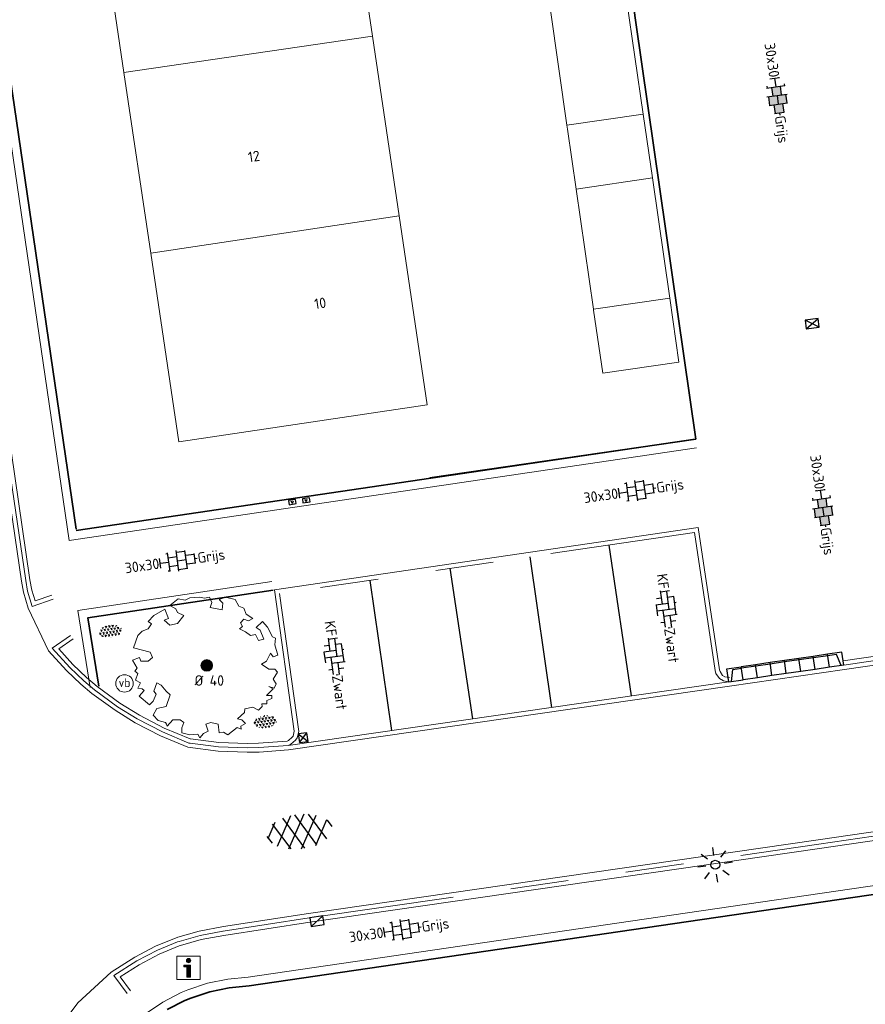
# Model space of a CAD drawing. Header units: metres. Extents: x 102746 to 103541, y 468531 to 469408.
# Tile 31 of 87: x 103161 to 103190, y 468789 to 468823. Entities that reach past the tile are written whole.
import ezdxf
from ezdxf.enums import TextEntityAlignment as Align

# ---------------------------------------------------------------- set-up
doc = ezdxf.new("R2010")
doc.units = ezdxf.units.M
doc.linetypes.add('VH-TROTTOIRBAND_130-150', pattern=[15, 5, -2, 2, -2, 2, -2])
doc.layers.get('0').update_dxf_attribs({"lineweight": 25})
for name, color, linetype, lineweight in [('B-RO-GR-BOOM_ES-G', 112, 'Continuous', 13), ('B-RO-GR-BOOM_ES-V', 112, 'Continuous', 18), ('B-RO-GR-SIERPLANTSOEN-S', 90, 'Continuous', 25), ('B-RO-IE-MEUBILAIR_WEGMEUBILAIR_LICHTMAST-S', 7, 'Continuous', 25), ('B-RO-IE-MEUBILAIR_WEGMEUBILAIR_PAAL-S', 160, 'Continuous', 25), ('B-RO-KL-DATA_CAI_KAST-S', 90, 'Continuous', 25), ('B-RO-OG-BEBOUWING-G', 7, 'Continuous', 35), ('B-RO-OG-BGT-G', 253, 'Continuous', 13), ('B-RO-RI-HWA_GOOT-G', 150, 'Continuous', 18), ('B-RO-RI-HWA_KOLK-S', 150, 'Continuous', 25), ('B-RO-VH-KANTOPSLUITING_ACHTERKANTBAND-G', 253, 'Continuous', 18), ('B-RO-VH-KANTOPSLUITING_ELEMENT_INRIT-S', 252, 'Continuous', 25), ('B-RO-VH-KANTOPSLUITING_TROTTOIRBAND_130 150-G', 84, 'VH-TROTTOIRBAND_130-150', 18), ('B-RO-VH-VERHARDING-G', 252, 'Continuous', 18), ('B-RO-VH-VERHARDING_ASFALT-S', 253, 'Continuous', 25), ('B-RO-VH-VERHARDING_BETONSTRAATSTEEN-S', 252, 'Continuous', 25), ('B-RO-VH-VERHARDING_TEGEL_BETON-S', 252, 'Continuous', 25), ('X-XX-AL-T18', 7, 'Continuous', 18)]:
    doc.layers.add(name, color=color, linetype=linetype, lineweight=lineweight)
doc.layers.add('Punten', color=7, linetype='Continuous')
doc.layers.add('R-RO-VH-VERHARDING_TEGEL_BETON_NOKKEN-G', color=7, linetype='Continuous', lineweight=35, true_color=0x30c200)
doc.styles.add('NLCS-ISO', font='txt')
doc.styles.add('NLCS-ISO-M200-T18', font='txt', dxfattribs={"height": 0.36})

# ---------------------------------------------------------------- blocks, each defined once
blk = doc.blocks.new('SIE-WEG_VERKEERSBORD_INFORMATIE-SO')
at = {"linetype": 'ByBlock', "lineweight": 18}
h = blk.add_hatch(color=0, dxfattribs=at)
h.dxf.hatch_style = 1
h.paths.add_polyline_path([(0.31640625, 0.4893749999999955), (-0.8226562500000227, 0.4893749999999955), (-0.8226562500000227, 0.1940624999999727), (-0.31640625, 0.1940624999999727), (-0.31640625, -1.620000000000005), (0.31640625, -1.620000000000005)])
h = blk.add_hatch(color=0, dxfattribs=at)
h.dxf.hatch_style = 1
edge = h.paths.add_edge_path()
edge.add_arc((0, 1.246607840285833), 0.3733921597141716, 0, 360)
at = {"color": 0, "linetype": 'ByBlock', "lineweight": 18}
for points in [[(-2, -2), (2, -2), (2, 2), (-2, 2)], [(0.31640625, 0.4893749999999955), (-0.8226562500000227, 0.4893749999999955), (-0.8226562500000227, 0.1940624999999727), (-0.31640625, 0.1940624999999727), (-0.31640625, -1.620000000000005), (0.31640625, -1.620000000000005)]]:
    blk.add_lwpolyline(points, close=True, dxfattribs=at)
blk.add_circle((0, 1.246607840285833), 0.3733921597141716, dxfattribs=at)
blk = doc.blocks.new('B-SRI-KOLK_STRAAT_450X300-SO')
for p, q in [((-1.125000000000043, 4.75175454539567e-14), (1.1249999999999, 1.49999999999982)), ((1.1249999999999, 4.75175454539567e-14), (-1.125000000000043, 1.49999999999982))]:
    blk.add_line(p, q)
at = {"flags": 128}
blk.add_lwpolyline([(-1.125000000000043, 4.75175454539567e-14), (1.1249999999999, 4.75175454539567e-14), (1.1249999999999, 1.49999999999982), (-1.125000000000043, 1.49999999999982)], close=True, dxfattribs=at)
blk = doc.blocks.new('SIE-WEG_PAAL_VERKEERSBORD-SO')
at = {"color": 0, "linetype": 'ByBlock', "lineweight": 18}
blk.add_circle((0, 0), 1.5, dxfattribs=at)
at = {"color": 0, "linetype": 'ByBlock', "lineweight": 18, "style": 'NLCS-ISO'}
blk.add_text('vb', height=1.5, dxfattribs=at).set_placement((0, 0.1317113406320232), align=Align.MIDDLE_CENTER)
blk = doc.blocks.new('B-SVH-INRITELEMENT_130 150_180X450X500_LINKS')
for p, q in [((-0.5, 0.45), (0, 0.45)), ((-0.5, 0), (-0.5, 0.45)), ((-0.4052631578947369, 0), (-0.3, 0.3999999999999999)), ((-0.3, 0.3999999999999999), (0, 0.3999999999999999)), ((0, 0), (0, 0.45)), ((-0.5, 0), (0, 0))]:
    blk.add_line(p, q)
blk = doc.blocks.new('B-SVH-INRITELEMENT_130 150_180X450X500_MIDDEN')
for p, q in [((0, 0), (0, 0.4500000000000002)), ((0, 0.4500000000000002), (0.5, 0.4500000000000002)), ((0, 0.4000000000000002), (0.5, 0.4000000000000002)), ((0.5, 0), (0.5, 0.4500000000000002)), ((0, 0), (0.5, 0))]:
    blk.add_line(p, q)
blk = doc.blocks.new('B-SVH-INRITELEMENT_130 150_180X450X500_RECHTS')
for p, q in [((0, 0), (0, 0.45)), ((0.5, 0.45), (0, 0.45)), ((0.3, 0.3999999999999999), (0, 0.3999999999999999)), ((0.405263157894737, 0), (0.3, 0.3999999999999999)), ((0.5, 0), (0.5, 0.45)), ((0.5, 0), (0, 0))]:
    blk.add_line(p, q)
blk = doc.blocks.new('B-SIE-WEG_LICHTMAST_SPOT-SO')
for p, q in [((-2.121320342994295, 2.121320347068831), (-1.148881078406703, 1.148881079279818)), ((-8.731149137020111e-10, 1.624763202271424), (-2.91038304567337e-10, 3.000000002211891)), ((1.148881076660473, 1.148881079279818), (2.121320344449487, 2.121320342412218)), ((-3.000000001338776, 4.656612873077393e-09), (-1.624763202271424, 2.328306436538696e-09)), ((-2.121320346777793, -2.121320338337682), (-1.148881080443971, -1.148881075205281)), ((-3.783497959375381e-09, -2.999999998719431), (-2.91038304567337e-09, -1.624763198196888)), ((1.148881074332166, -1.148881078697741), (2.12132034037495, -2.121320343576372)), ((1.624763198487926, -1.746229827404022e-09), (2.99999999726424, -1.164153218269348e-09))]:
    blk.add_line(p, q)
blk.add_circle((0, 0), 0.7698654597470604)
at = {"style": 'NLCS-ISO'}
blk.add_attdef('TYPE', text='', height=1.8, dxfattribs=at).set_placement((-2.91038304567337e-10, 3.000000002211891), align=Align.BOTTOM_CENTER)
blk = doc.blocks.new('B-SRI-KOLK_TROTTOIR-SO')
blk.add_line((-1.124999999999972, 0), (1.124999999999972, 1.499999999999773))
at = {"flags": 128}
blk.add_lwpolyline([(-1.124999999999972, 0), (1.124999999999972, 0), (1.124999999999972, 1.499999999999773), (-1.124999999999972, 1.499999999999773)], close=True, dxfattribs=at)
blk = doc.blocks.new('B-SRI-KOLK_STRAAT_300X300-SO')
for p, q in [((-0.7500000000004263, 2.842170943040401e-13), (0.7499999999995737, 1.500000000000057)), ((0.7499999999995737, 2.842170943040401e-13), (-0.7500000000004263, 1.500000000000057))]:
    blk.add_line(p, q)
at = {"flags": 128}
blk.add_lwpolyline([(-0.7500000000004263, 2.842170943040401e-13), (0.7499999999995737, 2.842170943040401e-13), (0.7499999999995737, 1.500000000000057), (-0.7500000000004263, 1.500000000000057)], close=True, dxfattribs=at)
blk = doc.blocks.new('SVH-ASFALT-SO')
at = {"ltscale": 0.1}
for p, q in [((-1.90966580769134, 0.6923617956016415), (0.9476199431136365, 5.64132588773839)), ((2.754090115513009, -0.2170218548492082), (-0.4687746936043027, 5.365143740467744)), ((0, 0), (3.267551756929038, 5.659565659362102)), ((4.867727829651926, 0.1220502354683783), (1.647185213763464, 5.700193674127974)), ((2.175571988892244, -0.2317987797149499), (5.321577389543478, 5.217242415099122)), ((6.701218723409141, 0.946350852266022), (4.043291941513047, 5.550015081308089)), ((-3.363759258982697, 2.173798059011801), (-1.827884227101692, 4.834011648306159)), ((0.3610377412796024, -0.07213355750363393), (-2.305319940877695, 4.546133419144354)), ((4.656575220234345, 0.06542487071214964), (7.070171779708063, 4.245896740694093)), ((7.827971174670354, 2.994758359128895), (7.146137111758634, 4.175729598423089)), ((-2.71961448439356, 1.263712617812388), (-3.454265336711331, 2.536165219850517))]:
    blk.add_line(p, q, dxfattribs=at)
at = {"style": 'NLCS-ISO'}
blk.add_attdef('KLEUR', text='', height=1.8, dxfattribs=at).set_placement((9.485913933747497, 2.74105960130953), align=Align.MIDDLE_LEFT)
at = {"style": 'NLCS-ISO', "flags": 1}
blk.add_attdef('FUNCTIE', text='', height=1.8, dxfattribs=at).set_placement((0.1159930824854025, -3.584775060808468), align=Align.MIDDLE_CENTER)
blk = doc.blocks.new('SKL-DATA_TERREINKAST-SO')
for q in [(-0.2031524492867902, 0.1995511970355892), (0.2031524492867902, 0.1995511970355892)]:
    blk.add_line((0, -0.2090597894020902), q)
at = {"flags": 128}
blk.add_lwpolyline([(0.6250000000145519, 0.3500791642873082), (-0.6250000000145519, 0.3500791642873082), (-0.6250000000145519, -0.3500791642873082), (0.6250000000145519, -0.3500791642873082)], close=True, dxfattribs=at)
at = {"style": 'NLCS-ISO'}
blk.add_attdef('TYPE', text='', height=0.35, dxfattribs=at).set_placement((-0.03433063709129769, 0.6885784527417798), align=Align.MIDDLE_CENTER)
blk = doc.blocks.new('SVH-BSS_KEIFORMAAT_ELLEBOOG_KL-SO')
for p, q in [((-0.8216095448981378, 1.746491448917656), (-0.8216095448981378, 1.435541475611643)), ((-2.921609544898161, 0.9167434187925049), (-2.921609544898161, -0.6644585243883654)), ((-2.921609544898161, 0.3855414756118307), (0.2283904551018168, 0.3855414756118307)), ((-1.871609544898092, 1.501752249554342), (-1.871609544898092, 0.3855414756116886)), ((-1.871609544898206, 1.435541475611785), (1.278390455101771, 1.435541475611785)), ((-0.8216095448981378, 0.385541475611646), (-0.8216095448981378, -1.746491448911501)), ((0.2283904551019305, 1.435541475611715), (0.2283904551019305, -1.714458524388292)), ((1.278390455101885, 1.667504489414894), (1.278390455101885, -0.664458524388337)), ((1.278390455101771, 0.3855414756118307), (3.316110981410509, 0.3855414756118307)), ((2.32839045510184, 1.309937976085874), (2.32839045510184, 0.3855414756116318)), ((3.378390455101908, 0.1772992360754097), (3.378390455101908, -0.1772992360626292)), ((-3.155125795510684, -0.6644585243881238), (-0.8216095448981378, -0.6644585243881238)), ((-1.871609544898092, -0.6644585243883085), (-1.871609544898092, -1.501752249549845)), ((0.2283904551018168, -0.6644585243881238), (3.155125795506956, -0.6644585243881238)), ((2.32839045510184, -0.6644585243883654), (2.32839045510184, -1.30993797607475)), ((-0.8216095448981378, -1.714458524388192), (1.034122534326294, -1.714458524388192))]:
    blk.add_line(p, q)
at = {"style": 'NLCS-ISO'}
blk.add_attdef('FORMAAT', text='', height=1.8, dxfattribs=at).set_placement((-3.39489953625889, -4.365574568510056e-15), align=Align.MIDDLE_RIGHT)
blk.add_attdef('KLEUR', text='', height=1.8, dxfattribs=at).set_placement((3.39489953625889, 3.637978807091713e-16), align=Align.MIDDLE_LEFT)
at = {"style": 'NLCS-ISO', "flags": 1}
blk.add_attdef('FUNCTIE', text='', height=1.8, dxfattribs=at).set_placement((0.1159930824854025, -3.584775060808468), align=Align.MIDDLE_CENTER)
blk = doc.blocks.new('SVH-TEGEL_300X300_DUN_HALFST_KL-SO')
for p, q in [((1.110223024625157e-15, -1.78372119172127), (1.110223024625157e-15, 1.78372119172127)), ((-3.08021532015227, 0.7500000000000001), (-2.999999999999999, 0.7500000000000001)), ((-2.999999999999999, -0.8349495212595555), (-2.999999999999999, 0.834949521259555)), ((-2.999999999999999, 0), (-1.499999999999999, 0)), ((-1.83708385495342, 1.5), (-1.499999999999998, 1.5)), ((-1.499999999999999, -1.600165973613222), (-1.499999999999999, 1.600165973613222)), ((-1.499999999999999, 0.7500000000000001), (1.110223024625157e-15, 0.7500000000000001)), ((2.220446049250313e-15, 1.5), (1.500000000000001, 1.5)), ((0, 0), (1.500000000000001, 0)), ((1.500000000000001, -1.600165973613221), (1.500000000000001, 1.600165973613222)), ((1.500000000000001, 0.7500000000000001), (3, 0.7500000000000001)), ((3, -0.8349495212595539), (3, 0.8349495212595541)), ((3, 0), (3.39489953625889, 0)), ((-3.08021532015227, -0.7500000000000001), (-3, -0.7500000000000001)), ((-1.837083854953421, -1.5), (-1.499999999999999, -1.5)), ((-1.5, -0.7500000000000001), (0, -0.7500000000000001)), ((1.110223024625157e-15, -1.5), (1.500000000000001, -1.5)), ((1.499999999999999, -0.7500000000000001), (3, -0.7500000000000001))]:
    blk.add_line(p, q)
at = {"style": 'NLCS-ISO'}
blk.add_attdef('FORMAAT', text='', height=1.8, dxfattribs=at).set_placement((-3.18021532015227, -2.887924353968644e-16), align=Align.MIDDLE_RIGHT)
blk.add_attdef('KLEUR', text='', height=1.8, dxfattribs=at).set_placement((3.49489953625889, -6.891423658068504e-16), align=Align.MIDDLE_LEFT)
at = {"style": 'NLCS-ISO', "flags": 1}
blk.add_attdef('FUNCTIE', text='', height=1.8, dxfattribs=at).set_placement((0.1159930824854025, -3.584775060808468), align=Align.MIDDLE_CENTER)
blk = doc.blocks.new('SGR-SIERPLANTSOEN-SO')
at = {"ltscale": 0.1}
h = blk.add_hatch(dxfattribs=at)
h.set_pattern_fill('GR-SIERPLANTSOEN', color=256, scale=0.1, style=0, pattern_type=2)
h.set_pattern_definition([(30, (-2.066961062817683, -1.090504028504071), (0.2886752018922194, 0.4999998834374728), [0.2, -0.8]), (90, (-1.980358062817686, -1.140504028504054), (-0.288675, 0.5), [0.2, -0.8]), (150, (-1.893755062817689, -1.090504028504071), (-0.5773502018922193, 1.165625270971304e-07), [0.2, -0.8])])
edge = h.paths.add_edge_path()
edge.add_ellipse((0, 0), major_axis=(1.980358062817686, 0), ratio=0.5254120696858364, start_angle=0, end_angle=360, ccw=False)
at = {"ltscale": 0.1, "style": 'NLCS-ISO'}
blk.add_attdef('TYPE', text='', height=0.5, dxfattribs=at).set_placement((3.470943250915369, -0.01606055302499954), align=Align.MIDDLE_CENTER)
blk = doc.blocks.new('SVH-TEGEL_300X300_DIK_HALFST_KL-SO')
h = blk.add_hatch(color=250)
h.dxf.hatch_style = 1
h.paths.add_polyline_path([(1.110223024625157e-15, 0.7500000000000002), (-1.499999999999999, 0.7500000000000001), (-1.499999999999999, -0.75), (1.221245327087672e-15, -0.7500000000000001)])
h.paths.add_polyline_path([(1.500000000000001, 1.5), (1.221245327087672e-15, 1.5), (1.221245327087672e-15, 0), (1.500000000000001, 0)])
h.paths.add_polyline_path([(1.500000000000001, 0), (1.221245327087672e-15, 0), (1.221245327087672e-15, -0.7500000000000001), (1.221245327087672e-15, -1.5), (1.500000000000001, -1.5)])
h.paths.add_polyline_path([(3, 0.7500000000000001), (1.500000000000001, 0.75), (1.500000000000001, 0), (1.500000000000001, -0.7500000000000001), (3, -0.7500000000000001)])
for p, q in [((1.110223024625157e-15, -1.78372119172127), (1.110223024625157e-15, 1.78372119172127)), ((-3.08021532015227, 0.7500000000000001), (-2.999999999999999, 0.7500000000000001)), ((-2.999999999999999, -0.8349495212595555), (-2.999999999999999, 0.834949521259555)), ((-2.999999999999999, 0), (-1.499999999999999, 0)), ((-1.83708385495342, 1.5), (-1.499999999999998, 1.5)), ((-1.499999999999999, -1.600165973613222), (-1.499999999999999, 1.600165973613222)), ((-1.499999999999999, 0.7500000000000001), (1.110223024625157e-15, 0.7500000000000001)), ((2.220446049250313e-15, 1.5), (1.500000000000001, 1.5)), ((0, 0), (1.500000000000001, 0)), ((1.500000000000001, -1.600165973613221), (1.500000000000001, 1.600165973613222)), ((1.500000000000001, 0.7500000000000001), (3, 0.7500000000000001)), ((3, -0.8349495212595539), (3, 0.8349495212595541)), ((3, 0), (3.39489953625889, 0)), ((-3.08021532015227, -0.7500000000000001), (-3, -0.7500000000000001)), ((-1.837083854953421, -1.5), (-1.499999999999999, -1.5)), ((-1.5, -0.7500000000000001), (0, -0.7500000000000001)), ((1.110223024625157e-15, -1.5), (1.500000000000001, -1.5)), ((1.499999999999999, -0.7500000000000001), (3, -0.7500000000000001))]:
    blk.add_line(p, q)
at = {"style": 'NLCS-ISO'}
blk.add_attdef('FORMAAT', text='', height=1.8, dxfattribs=at).set_placement((-3.18021532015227, -2.887924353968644e-16), align=Align.MIDDLE_RIGHT)
blk.add_attdef('KLEUR', text='', height=1.8, dxfattribs=at).set_placement((3.49489953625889, -6.891423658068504e-16), align=Align.MIDDLE_LEFT)
at = {"style": 'NLCS-ISO', "flags": 1}
blk.add_attdef('FUNCTIE', text='', height=1.8, dxfattribs=at).set_placement((0.1159930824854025, -3.584775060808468), align=Align.MIDDLE_CENTER)

msp = doc.modelspace()

# ---------------------------------------------------------------- hatches: boundary and pattern name
at = {"layer": 'B-RO-GR-BOOM_ES-V'}
h = msp.add_hatch(color=256, dxfattribs=at)
h.dxf.hatch_style = 1
h.paths.add_polyline_path([(103167.9780118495, 468800.7015498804, 1), (103167.5780118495, 468800.7015498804, 1)])

# ---------------------------------------------------------------- linework, layer by layer
at = {"layer": 'B-RO-GR-BOOM_ES-G', "linetype": 'Continuous', "flags": 128}
msp.add_lwpolyline([(103169.131686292, 468802.4655777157), (103169.0473816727, 468802.6759559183), (103168.8801668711, 468802.7389913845), (103168.7533729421, 468802.9699254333), (103168.4162049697, 468803.0541935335), (103168.2065120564, 468802.9698889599), (103168.3332989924, 468802.8438041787), (103168.3113851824, 468802.6121749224), (103167.8912972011, 468802.6964374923), (103167.9536472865, 468802.8650228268), (103167.869344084, 468803.0541570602), (103167.7014509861, 468803.0123432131), (103167.5328670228, 468803.0541346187), (103167.1970766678, 468803.0328682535), (103167.0285010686, 468802.9492517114), (103166.7968705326, 468802.9903536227), (103166.5022115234, 468802.7593914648), (103166.7126023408, 468802.6545562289), (103166.7756574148, 468802.5277819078), (103166.9860482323, 468802.422946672), (103166.7756826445, 468802.1495021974), (103166.5022563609, 468802.0871226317), (103166.3131053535, 468802.2543206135), (103166.4616450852, 468802.3132968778), (103166.3343240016, 468802.6339723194), (103165.9553730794, 468802.4228779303), (103165.7662472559, 468802.212481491), (103165.8717874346, 468802.128197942), (103165.7662640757, 468801.9602950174), (103165.5552005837, 468801.8759903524), (103165.4085584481, 468801.7293286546), (103165.2612493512, 468801.3078658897), (103165.8286787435, 468801.1605665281), (103165.912981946, 468800.9714322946), (103165.7663384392, 468800.8453292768), (103165.5141519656, 468800.8453124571), (103165.4660391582, 468800.9771064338), (103165.2194747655, 468800.8870954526), (103165.3880741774, 468800.6136762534), (103165.3037905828, 468800.508821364), (103165.4086454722, 468800.4245377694), (103165.3243703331, 468800.1929043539), (103165.5011808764, 468800.1045138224), (103165.4086791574, 468799.9194795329), (103165.5553324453, 468799.8989306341), (103165.6214675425, 468799.8409015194), (103165.4576290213, 468799.6402313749), (103165.8082407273, 468799.3514013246), (103165.9350108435, 468799.4775030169), (103166.0398446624, 468799.7091378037), (103165.9555470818, 468799.8139814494), (103166.0603766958, 468800.1086628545), (103166.208404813, 468800.0243821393), (103166.37700002, 468799.8140095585), (103166.5236603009, 468799.6886113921), (103166.3770350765, 468799.2883926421), (103166.0604355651, 468799.2260101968), (103165.9350431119, 468798.9936887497), (103166.103636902, 468798.8045601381), (103166.3551422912, 468798.7415302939), (103166.3866698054, 468798.6784857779), (103166.4181973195, 468798.615441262), (103166.6080084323, 468798.825837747), (103166.8601949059, 468798.8258545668), (103166.9862937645, 468798.741572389), (103166.9239450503, 468798.5524283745), (103166.923956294, 468798.3838471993), (103167.1973909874, 468798.3201335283), (103167.4708199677, 468798.3420810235), (103167.5331897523, 468798.2153066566), (103167.659958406, 468798.3633376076), (103167.8278487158, 468798.4469541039), (103167.7474598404, 468798.686339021), (103167.9121196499, 468798.7416341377), (103168.1649956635, 468798.6779190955), (103168.2068179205, 468798.3839327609), (103168.3541536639, 468798.4058718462), (103168.5008112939, 468798.3202204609), (103168.8167128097, 468798.5731132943), (103168.9647394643, 468798.5107618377), (103168.9428032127, 468798.6156096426), (103169.1113787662, 468798.699911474), (103168.9852771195, 468798.8259963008), (103168.8379370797, 468798.8684744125), (103169.0695508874, 468799.0781883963), (103169.0901011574, 468799.2042830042), (103169.3635273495, 468799.2680331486), (103169.5533595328, 468799.1625112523), (103169.6787590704, 468799.2886128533), (103169.6701988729, 468799.3761518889), (103169.8473344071, 468799.3761637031), (103169.8473261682, 468799.4996932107), (103170.0159031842, 468799.5620657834), (103170.0158961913, 468799.6669150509), (103169.8267563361, 468799.6669024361), (103170.0583686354, 468799.8992309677), (103169.9110258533, 468799.9828264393), (103170.1001699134, 468799.9197924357), (103170.163206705, 468800.0671338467), (103170.0583461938, 468800.235708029), (103170.2049827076, 468800.4666603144), (103170.120685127, 468800.5715039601), (103169.9109865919, 468800.571489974), (103169.6581035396, 468800.7407395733), (103169.8266777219, 468800.8456000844), (103169.9739966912, 468801.1190403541), (103170.0582956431, 468800.9936380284), (103170.2255020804, 468801.0560105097), (103170.1206289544, 468801.4137245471), (103170.1425427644, 468801.6453538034), (103170.0363201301, 468801.6871493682), (103169.8677165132, 468802.0236151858), (103169.6993476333, 468802.2108699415), (103169.4710972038, 468802.0056400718), (103169.616222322, 468801.9187491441), (103169.7423366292, 468801.6028391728), (103169.553199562, 468801.5610239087), (103169.4476510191, 468801.7707154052), (103169.2790725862, 468801.7295868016), (103169.1111682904, 468801.8556688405), (103168.9007774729, 468801.9605040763), (103169.0056211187, 468802.044801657), (103168.9425661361, 468802.1702053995), (103169.047406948, 468802.2969909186), (103169.2159923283, 468802.2339555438), (103169.3633239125, 468802.3182559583)], close=True, dxfattribs=at)
at = {"layer": 'B-RO-GR-BOOM_ES-G'}
msp.add_circle((103167.7780118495, 468800.7015498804), 0.2, dxfattribs=at)
at = {"layer": 'B-RO-OG-BEBOUWING-G', "linetype": 'Continuous'}
for points, elevation in [([(103182.5313335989, 468822.8126664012), (103179.838984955, 468842.093475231), (103162.298133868, 468839.623231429)], -3.94910127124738), ([(103175.444698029, 468807.149691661), (103184.593530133, 468808.486950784), (103182.531234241, 468822.813356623)], -3.89131518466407)]:
    msp.add_lwpolyline(points, dxfattribs=dict(at, elevation=elevation))
at = {"layer": 'B-RO-OG-BGT-G', "color": 252, "flags": 128}
for points in [[(103164.926, 468821.096), (103173.474, 468822.341), (103172.56, 468828.471), (103164.014, 468827.226)], [(103182.216, 468823.614), (103179.593, 468823.232), (103180.163, 468819.285), (103182.786, 468819.663)], [(103173.474, 468822.341), (103164.926, 468821.096), (103165.852, 468814.881), (103174.394, 468816.164)], [(103180.163, 468819.285), (103180.183, 468819.147), (103180.481, 468817.079), (103183.102, 468817.473), (103182.786, 468819.663)], [(103183.102, 468817.473), (103180.481, 468817.079), (103181.076, 468812.96), (103183.699, 468813.338)], [(103175.362, 468809.663), (103174.394, 468816.164), (103165.852, 468814.881), (103166.818, 468808.39)], [(103181.076, 468812.96), (103181.082, 468812.918), (103181.394, 468810.754), (103184.017, 468811.132), (103183.699, 468813.338)]]:
    msp.add_lwpolyline(points, close=True, dxfattribs=at)
at = {"layer": 'B-RO-RI-HWA_GOOT-G', "flags": 128}
for points, elevation in [([(103153.6660913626, 468856.4985628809), (103161.40072846, 468803.6014636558), (103161.4686140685, 468803.2248772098), (103161.634134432, 468802.6705906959), (103162.3390552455, 468801.2100995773), (103162.9542203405, 468800.5228087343), (103163.444858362, 468800.0574703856), (103163.8283911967, 468799.7392748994), (103164.6228417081, 468799.1596016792), (103165.3122293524, 468798.732369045), (103166.1876680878, 468798.277444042), (103167.1226330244, 468797.8863661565), (103168.1700621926, 468797.7571118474), (103169.1692321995, 468797.7176788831), (103169.575058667, 468797.7248326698), (103170.590263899, 468797.8008068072), (103185.750108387, 468799.9894851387), (103189.7088567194, 468800.5629756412), (103212.5777454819, 468803.882827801), (103226.8791614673, 468805.9843375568), (103233.737727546, 468806.9754031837), (103234.183101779, 468807.039759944), (103242.2804624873, 468808.2098319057), (103243.9296795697, 468808.4643878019)], -3.90953792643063), ([(103205.8666704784, 468797.1936565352), (103188.8082427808, 468794.7071447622), (103171.2797581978, 468792.1688425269), (103168.356124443, 468791.7231082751), (103167.5178033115, 468791.5641551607), (103166.781277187, 468791.3558370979), (103166.0176568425, 468791.0447206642), (103165.2976390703, 468790.6692493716), (103164.493256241, 468790.1577634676), (103163.3376941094, 468789.1002313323), (103162.4499554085, 468787.8962830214)], -3.94685462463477)]:
    msp.add_lwpolyline(points, dxfattribs=dict(at, elevation=elevation))
at = {"layer": 'B-RO-VH-KANTOPSLUITING_ACHTERKANTBAND-G', "linetype": 'Continuous'}
for points, elevation in [([(103162.447226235, 468803.119568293), (103161.873188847, 468802.918518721), (103161.873188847, 468802.918518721), (103161.760876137, 468803.294626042), (103161.760876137, 468803.294626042), (103161.696854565, 468803.649777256), (103159.637401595, 468817.751577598)], -3.94849037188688), ([(103242.001629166, 468809.080789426), (103242.088249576, 468808.485172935), (103226.835901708, 468806.281202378), (103212.51012012, 468804.176112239), (103189.6658457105, 468800.8598763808)], -3.93135869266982), ([(103185.753102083, 468800.285943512), (103185.753102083, 468800.285943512), (103185.59735232, 468800.31165051), (103185.518003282, 468800.361904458), (103185.518003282, 468800.361904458), (103185.428188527, 468800.491720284), (103185.412188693, 468800.554015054), (103184.67941026, 468805.444616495), (103170.108440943, 468803.300061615), (103170.7881247, 468798.436561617), (103170.7881247, 468798.436561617), (103170.742639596, 468798.271144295), (103170.718659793, 468798.232974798), (103170.718659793, 468798.232974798), (103170.589374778, 468798.120204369), (103170.537479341, 468798.097695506), (103170.537479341, 468798.097695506), (103169.561209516, 468798.0246351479), (103169.172506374, 468798.017783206), (103169.172506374, 468798.017783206), (103168.194268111, 468798.056390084), (103167.222444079, 468798.174705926), (103167.203144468, 468798.177876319), (103167.203144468, 468798.177876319), (103166.314936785, 468798.5493965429), (103165.460623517, 468798.9933436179), (103164.790511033, 468799.408630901), (103164.790511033, 468799.408630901), (103164.012759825, 468799.976119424), (103163.644076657, 468800.281994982), (103163.644076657, 468800.281994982), (103163.169571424, 468800.732032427), (103163.169571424, 468800.732032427), (103162.68920406, 468801.268721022), (103163.180694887, 468801.614438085)], -3.93135869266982), ([(103168.359877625, 468791.4202139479), (103171.323863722, 468791.872100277), (103188.85137609, 468794.410261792), (103205.889696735, 468796.893842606)], -3.99638883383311), ([(103165.154987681, 468789.5078109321), (103164.799899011, 468789.997235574), (103164.799899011, 468789.997235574), (103165.447759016, 468790.409192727), (103165.447759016, 468790.409192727), (103166.144166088, 468790.772351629), (103166.144166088, 468790.772351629), (103166.827976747, 468791.054285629), (103166.875129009, 468791.070613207), (103166.875129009, 468791.070613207), (103167.586859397, 468791.271918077), (103168.360274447, 468791.420274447)], -3.91612869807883)]:
    msp.add_lwpolyline(points, dxfattribs=dict(at, elevation=elevation))
at = {"layer": 'B-RO-VH-KANTOPSLUITING_TROTTOIRBAND_130 150-G'}
for points, elevation in [([(103242.1500676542, 468809.1023768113), (103242.2582951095, 468808.3581866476), (103226.8575315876, 468806.1327699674), (103212.5317985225, 468804.0276869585), (103189.6873512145, 468800.7114260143)], -3.93135869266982), ([(103162.4968087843, 468802.978000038), (103161.7744329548, 468802.7249967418), (103161.6147451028, 468803.2597516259), (103161.5487903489, 468803.6256269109), (103160.9687188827, 468807.5975806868)], -3.94849037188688), ([(103185.7286745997, 468800.1379458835), (103185.5428481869, 468800.168617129), (103185.4119928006, 468800.2514914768), (103185.2895754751, 468800.4284301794), (103185.2649867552, 468800.5241654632), (103184.5532355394, 468805.2744301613), (103170.2776077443, 468803.1733436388), (103170.9409672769, 468798.4266521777), (103170.8814114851, 468798.2100634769), (103170.8339162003, 468798.1344635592), (103170.6704261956, 468797.9918574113), (103170.5739306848, 468797.9500039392), (103169.5681340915, 468797.8747339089), (103169.1708692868, 468797.8677310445), (103168.1822263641, 468797.9067485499), (103167.2012133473, 468798.0261831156), (103167.1614811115, 468798.0327100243), (103166.2513024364, 468798.4134202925), (103165.3864264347, 468798.8628563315), (103164.7066763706, 468799.2841162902), (103163.9205755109, 468799.8576971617), (103163.5444675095, 468800.1697326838), (103163.0618958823, 468800.6274205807), (103162.4649416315, 468801.2943654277), (103163.0943953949, 468801.7371262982)], -3.93135869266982), ([(103168.3372700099, 468791.5685004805), (103171.3018109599, 468792.0204714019), (103188.8298787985, 468794.5587133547), (103205.8781836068, 468797.0437495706), (103206.691374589, 468797.0507087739), (103207.4961101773, 468796.9764683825), (103207.7956868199, 468796.9278791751), (103208.5826332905, 468796.7439600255), (103209.3472519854, 468796.4819368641), (103209.6484754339, 468796.3544106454), (103210.3591309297, 468796.0043197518), (103211.0312760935, 468795.5826864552), (103211.3156286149, 468795.3736331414), (103211.9185534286, 468794.8578469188), (103212.4654517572, 468794.2831521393), (103212.6751476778, 468794.0282693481), (103213.1310651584, 468793.3736396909), (103213.5177173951, 468792.6764069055), (103213.6686531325, 468792.3495763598), (103213.9487200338, 468791.6031207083), (103214.1512949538, 468790.8321146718), (103214.2135352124, 468790.4985377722), (103214.4192920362, 468788.9730341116)], -3.99638883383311), ([(103165.0335762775, 468789.4197242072), (103164.5848314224, 468790.0382367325), (103165.3726990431, 468790.5392210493), (103166.0807723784, 468790.9084636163), (103166.7748037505, 468791.1946115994), (103166.8301385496, 468791.213772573), (103167.552254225, 468791.4180148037), (103168.3320166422, 468791.5675887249)], -3.91612869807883)]:
    msp.add_lwpolyline(points, dxfattribs=dict(at, elevation=elevation))
at = {"layer": 'B-RO-VH-VERHARDING-G', "linetype": 'Continuous'}
for points, elevation in [([(103163.0431279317, 468805.0038293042), (103158.0726926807, 468838.9301372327)], -3.9138387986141), ([(103163.0431279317, 468805.0038293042), (103184.6224207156, 468808.1901242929)], -3.870318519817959), ([(103163.7662302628, 468799.9420872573), (103163.3417254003, 468802.5904710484), (103170.0130711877, 468803.5929003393)], -4.00556549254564), ([(103196.1594548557, 468793.9196182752), (103183.7541787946, 468792.1128771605), (103169.1975333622, 468789.9761024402), (103168.5062015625, 468789.9156700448), (103167.8008425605, 468789.7698135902), (103167.1229400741, 468789.5446928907), (103166.9000996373, 468789.4511094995), (103166.2647290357, 468789.1247120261), (103165.6667286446, 468788.7232136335)], -3.91869269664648)]:
    msp.add_lwpolyline(points, dxfattribs=dict(at, elevation=elevation))
at = {"layer": 'B-RO-VH-VERHARDING-G', "elevation": -3.93135869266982, "flags": 128}
msp.add_lwpolyline([(103170.5739306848, 468797.9500039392), (103185.7286745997, 468800.1379458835)], dxfattribs=at)
at = {"layer": 'Punten', "linetype": 'Continuous'}
for points, elevation in [([(103181.5994127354, 468804.8396865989), (103182.3703836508, 468799.6530979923)], -3.95048582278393), ([(103179.6400192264, 468799.2589059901), (103178.895892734, 468804.442671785)], -4.0185992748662), ([(103176.132566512, 468804.050349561), (103176.9129212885, 468798.8651855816)], -3.98007535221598), ([(103174.1468714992, 468798.4658415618), (103173.39809234, 468803.623033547)], -4.07664001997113)]:
    msp.add_lwpolyline(points, dxfattribs=dict(at, elevation=elevation))
at = {"layer": 'R-RO-VH-VERHARDING_TEGEL_BETON_NOKKEN-G', "linetype": 'Continuous'}
for points, elevation in [([(103163.290158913, 468805.3845913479), (103158.369524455, 468838.973621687)], -3.9138387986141), ([(103163.285922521, 468805.342931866), (103184.578599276, 468808.486906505)], -3.870318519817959), ([(103164.062449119, 468799.989567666), (103163.68589194, 468802.338817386), (103170.057648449, 468803.296230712)], -4.00556549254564), ([(103196.201775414, 468793.622616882), (103183.797582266, 468791.816033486), (103169.232410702, 468789.6780072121), (103169.232410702, 468789.6780072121), (103168.549787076, 468789.618336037), (103167.878756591, 468789.479578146), (103167.228450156, 468789.263621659), (103167.026908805, 468789.178982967), (103167.026908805, 468789.178982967), (103166.417402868, 468788.865872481)], -3.91869269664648)]:
    msp.add_lwpolyline(points, dxfattribs=dict(at, elevation=elevation))

# ---------------------------------------------------------------- block references
at = {"layer": 'B-RO-GR-SIERPLANTSOEN-S', "xscale": 0.2, "yscale": 0.2, "zscale": 0.2}
for p, rotation in [((103164.4677394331, 468801.8766595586), 8.537422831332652), ((103169.7972113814, 468798.76566785), 7.955672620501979)]:
    msp.add_blockref('SGR-SIERPLANTSOEN-SO', p, dxfattribs=dict(at, rotation=rotation))
at = {"layer": 'B-RO-IE-MEUBILAIR_WEGMEUBILAIR_LICHTMAST-S', "xscale": 0.2000000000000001, "yscale": 0.2000000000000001, "zscale": 0.2000000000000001, "rotation": 98.23973275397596}
msp.add_blockref('B-SIE-WEG_LICHTMAST_SPOT-SO', (103185.264, 468793.846, -3.958), dxfattribs=at)
at = {"layer": 'B-RO-IE-MEUBILAIR_WEGMEUBILAIR_PAAL-S', "xscale": 0.2, "yscale": 0.2, "zscale": 0.2}
msp.add_blockref('SIE-WEG_PAAL_VERKEERSBORD-SO', (103164.949, 468800.083, -3.874), dxfattribs=at)
at = {"layer": 'B-RO-KL-DATA_CAI_KAST-S', "xscale": 0.2, "yscale": 0.2, "zscale": 0.2}
for p, rotation in [((103170.7205214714, 468806.318272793), 8.551326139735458), ((103171.1978160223, 468806.3799126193), 8.689504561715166)]:
    msp.add_blockref('SKL-DATA_TERREINKAST-SO', p, dxfattribs=dict(at, rotation=rotation))
at = {"layer": 'B-RO-OG-BGT-G', "color": 252, "xscale": 0.2, "yscale": 0.2, "zscale": 0.2}
msp.add_blockref('SIE-WEG_VERKEERSBORD_INFORMATIE-SO', (103167.1506072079, 468790.3018568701, -3.91869269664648), dxfattribs=at)
at = {"layer": 'B-RO-RI-HWA_KOLK-S'}
for name, p, xscale, yscale, zscale, rotation in [('B-SRI-KOLK_STRAAT_450X300-SO', (103188.6160360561, 468812.3033441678, -4.11), 0.1999999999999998, 0.1999999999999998, 0.1999999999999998, 7.676152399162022), ('B-SRI-KOLK_STRAAT_300X300-SO', (103170.943956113, 468798.196, -4.146), 0.2, 0.2, 0.2, 278.27463410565), ('B-SRI-KOLK_TROTTOIR-SO', (103171.5490267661, 468792.0562707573, -3.99638883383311), 0.2, 0.2, 0.2, 188.4932980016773)]:
    msp.add_blockref(name, p, dxfattribs=dict(at, xscale=xscale, yscale=yscale, zscale=zscale, rotation=rotation))
at = {"layer": 'B-RO-VH-KANTOPSLUITING_ELEMENT_INRIT-S', "xscale": -1, "rotation": 8.242902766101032}
for name, p in [('B-SVH-INRITELEMENT_130 150_180X450X500_MIDDEN', (103188.202847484, 468800.4963709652, -3.93135869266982)), ('B-SVH-INRITELEMENT_130 150_180X450X500_MIDDEN', (103188.6976820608, 468800.5680559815, -3.93135869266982)), ('B-SVH-INRITELEMENT_130 150_180X450X500_MIDDEN', (103189.1925166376, 468800.6397409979, -3.93135869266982)), ('B-SVH-INRITELEMENT_130 150_180X450X500_LINKS', (103189.1925166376, 468800.6397409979, -3.93135869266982)), ('B-SVH-INRITELEMENT_130 150_180X450X500_RECHTS', (103186.2235091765, 468800.2096308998, -3.93135869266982)), ('B-SVH-INRITELEMENT_130 150_180X450X500_MIDDEN', (103186.7183437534, 468800.2813159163, -3.93135869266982)), ('B-SVH-INRITELEMENT_130 150_180X450X500_MIDDEN', (103187.2131783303, 468800.3530009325, -3.93135869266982)), ('B-SVH-INRITELEMENT_130 150_180X450X500_MIDDEN', (103187.7080129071, 468800.4246859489, -3.93135869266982))]:
    msp.add_blockref(name, p, dxfattribs=at)
at = {"layer": 'B-RO-VH-VERHARDING_ASFALT-S', "xscale": 0.2000000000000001, "yscale": 0.2000000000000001, "zscale": 0.2000000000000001, "rotation": 6.42037379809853}
msp.add_blockref('SVH-ASFALT-SO', (103170.600659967, 468794.3967048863), dxfattribs=at)
at = {"layer": 'B-RO-VH-VERHARDING_BETONSTRAATSTEEN-S', "xscale": 0.2, "yscale": 0.2, "zscale": 0.2, "rotation": 277.7881987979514}
for p in [(103183.5910199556, 468802.6589728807), (103172.16793311, 468801.0386087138)]:
    msp.add_blockref('SVH-BSS_KEIFORMAAT_ELLEBOOG_KL-SO', p, dxfattribs=at).add_auto_attribs({'FORMAAT': 'KF', 'KLEUR': 'Zwart'})
at = {"layer": 'B-RO-VH-VERHARDING_TEGEL_BETON-S'}
for name, p, xscale, yscale, zscale, rotation in [('SVH-TEGEL_300X300_DIK_HALFST_KL-SO', (103187.3884034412, 468820.3015794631), 0.2000000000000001, 0.2000000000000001, 0.2000000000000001, 278.0600757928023), ('SVH-TEGEL_300X300_DIK_HALFST_KL-SO', (103188.9583946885, 468806.1356911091), 0.2000000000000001, 0.2000000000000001, 0.2000000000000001, 278.0600757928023), ('SVH-TEGEL_300X300_DUN_HALFST_KL-SO', (103182.5488189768, 468806.712795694), 0.2, 0.2, 0.2, 7.99478324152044), ('SVH-TEGEL_300X300_DUN_HALFST_KL-SO', (103166.7696746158, 468804.2986344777), 0.2, 0.2, 0.2, 7.99478324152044), ('SVH-TEGEL_300X300_DUN_HALFST_KL-SO', (103174.4783082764, 468791.6121069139), 0.2, 0.2, 0.2, 8.1337246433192)]:
    msp.add_blockref(name, p, dxfattribs=dict(at, xscale=xscale, yscale=yscale, zscale=zscale, rotation=rotation)).add_auto_attribs({'FORMAAT': '30x30', 'KLEUR': 'Grijs'})

# ---------------------------------------------------------------- texts
at = {"layer": 'B-RO-OG-BGT-G', "color": 252, "style": 'NLCS-ISO-M200-T18'}
for s, p in [('12', (103169.4, 468818.209)), ('10', (103171.678, 468813.158))]:
    msp.add_text(s, height=0.36, rotation=8.5, dxfattribs=at).set_placement(p, align=Align.MIDDLE)
at = {"layer": 'X-XX-AL-T18', "insert": (103167.3606175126, 468800.3650013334), "char_height": 0.36, "attachment_point": 1, "style": 'NLCS-ISO-M200-T18'}
msp.add_mtext_dynamic_manual_height_columns('%%C 40', width=1.833884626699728, gutter_width=1.8, heights=[0], dxfattribs=at)

doc.saveas('drawing.dxf')
